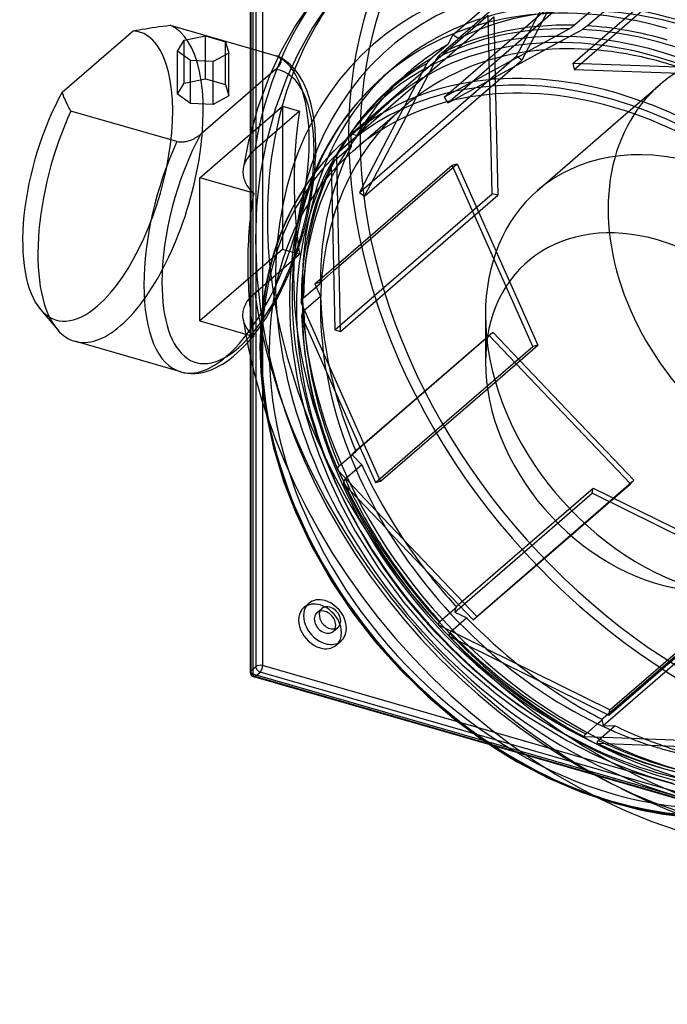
# Model space of a CAD drawing. Header units: millimetres. Extents: x -212 to 206, y -196 to 251.
# Tile 1 of 3: x -212 to -17, y -196 to 102. Entities that reach past the tile are written whole.
import ezdxf

# ---------------------------------------------------------------- set-up
doc = ezdxf.new("R2010")
doc.units = ezdxf.units.MM
doc.layers.add('HIDDEN', color=7, linetype='Continuous')
doc.layers.add('THICK', color=7, linetype='Continuous')

msp = doc.modelspace()

# ---------------------------------------------------------------- linework, layer by layer
at = {"layer": 'HIDDEN'}
for p, q in [((-142.46, 248.54), (-142.46, -95.28)), ((-140.96, 249.84), (-140.96, -93.98)), ((-138.91, 250.11), (-138.91, -93.7)), ((-81.4, 97.25), (-39.9, 133.19)), ((-79.83, 96.07), (-38.33, 132.01)), ((-62.11, 90.71), (-39.9, 133.19)), ((-38.33, 132.01), (-60.53, 89.54)), ((-45.16, 88.56), (2.39, 129.74)), ((-44.74, 86.76), (2.81, 127.94)), ((-83.99, 78.31), (-36.44, 119.49)), ((-82.88, 76.66), (-35.33, 117.84)), ((-119.18, 106.3), (-123.89, 99.28)), ((-39.6, 104.49), (-44.65, 100.11)), ((-40.82, 99.95), (-35.77, 104.32)), ((-112.24, 67.2), (-70.74, 103.14)), ((-110.51, 66.74), (-69.01, 102.68)), ((-69.53, 49.11), (-70.74, 103.14)), ((-69.01, 102.68), (-68.49, 79.34)), ((-123.89, 99.28), (-128.11, 91.78)), ((-46.09, 99.03), (-58.67, 92.15)), ((-53.49, 92.73), (-42.22, 98.88)), ((-45.97, 99.11), (-46.09, 99.03)), ((-45.85, 99.19), (-45.97, 99.11)), ((-45.74, 99.27), (-45.85, 99.19)), ((-45.63, 99.35), (-45.74, 99.27)), ((-45.52, 99.43), (-45.63, 99.35)), ((-45.4, 99.52), (-45.52, 99.43)), ((-45.29, 99.6), (-45.4, 99.52)), ((-45.19, 99.68), (-45.29, 99.6)), ((-45.09, 99.76), (-45.19, 99.68)), ((-44.99, 99.83), (-45.09, 99.76)), ((-44.9, 99.91), (-44.99, 99.83)), ((-44.81, 99.98), (-44.9, 99.91)), ((-44.72, 100.05), (-44.81, 99.98)), ((-44.65, 100.11), (-44.72, 100.05)), ((-42.22, 98.88), (-42.07, 98.99)), ((-42.07, 98.99), (-41.91, 99.1)), ((-41.91, 99.1), (-41.76, 99.21)), ((-41.76, 99.21), (-41.6, 99.33)), ((-41.6, 99.33), (-41.45, 99.44)), ((-41.45, 99.44), (-41.31, 99.55)), ((-41.31, 99.55), (-41.18, 99.65)), ((-41.18, 99.65), (-41.05, 99.76)), ((-41.05, 99.76), (-40.93, 99.86)), ((-40.93, 99.86), (-40.82, 99.95)), ((-162.62, 82.61), (-162.62, 95.6)), ((-156.15, 83.88), (-156.15, 96.87)), ((-84.96, 91.54), (-79.91, 95.91)), ((-81.4, 97.25), (-82.95, 94.28)), ((-79.83, 96.07), (-81.4, 97.25)), ((-79.91, 95.91), (-79.83, 96.07)), ((-150.14, 82.14), (-150.14, 95.13)), ((-142.66, 93.14), (-142.66, -0.08)), ((-141.91, 92.93), (-141.91, -3.29)), ((-82.95, 94.28), (-88, 89.91)), ((-81.75, 77.27), (-53.54, 92.68)), ((-53.54, 92.68), (-53.49, 92.73)), ((-134.16, 90.6), (-133.97, 90.47)), ((-133.34, 90.21), (-134.15, 90.61)), ((-133.97, 90.47), (-133.82, 90.34)), ((-133.82, 90.34), (-133.68, 90.2)), ((-133.68, 90.2), (-133.57, 90.05)), ((-133.57, 90.05), (-133.49, 89.89)), ((-133.49, 89.89), (-133.43, 89.74)), ((-133.43, 89.74), (-133.4, 89.58)), ((-133.4, 89.58), (-133.38, 89.43)), ((-133.38, 89.43), (-133.37, 89.27)), ((-132.37, 89.62), (-133.34, 90.21)), ((-131.75, 89.18), (-132.37, 89.62)), ((-128.11, 91.78), (-131.56, 84.35)), ((-109.66, 49.53), (-62.11, 90.71)), ((-92.22, 78.64), (-86.16, 90.25)), ((-88.49, 89.42), (-88.58, 89.33)), ((-88.41, 89.51), (-88.49, 89.42)), ((-88.33, 89.6), (-88.41, 89.51)), ((-88.24, 89.69), (-88.33, 89.6)), ((-88.16, 89.77), (-88.24, 89.69)), ((-88.08, 89.84), (-88.16, 89.77)), ((-88, 89.91), (-88.08, 89.84)), ((-86.16, 90.25), (-86.03, 90.39)), ((-86.03, 90.39), (-85.91, 90.54)), ((-85.91, 90.54), (-85.79, 90.69)), ((-85.79, 90.69), (-85.66, 90.83)), ((-85.66, 90.83), (-85.53, 90.97)), ((-85.53, 90.97), (-85.41, 91.1)), ((-85.41, 91.1), (-85.3, 91.22)), ((-85.3, 91.22), (-85.18, 91.34)), ((-85.18, 91.34), (-85.07, 91.44)), ((-85.07, 91.44), (-84.96, 91.54)), ((-58.72, 92.11), (-83.99, 78.31)), ((-72.8, 78.91), (-60.53, 89.54)), ((-60.53, 89.54), (-62.11, 90.71)), ((-58.67, 92.15), (-58.72, 92.11)), ((-135, 86.73), (-136.54, 85.39)), ((-134.85, 86.86), (-135, 86.73)), ((-134.7, 87), (-134.85, 86.86)), ((-134.56, 87.14), (-134.7, 87)), ((-134.42, 87.28), (-134.56, 87.14)), ((-134.28, 87.43), (-134.42, 87.28)), ((-134.15, 87.58), (-134.28, 87.43)), ((-134.03, 87.73), (-134.15, 87.58)), ((-133.92, 87.88), (-134.03, 87.73)), ((-133.82, 88.03), (-133.92, 87.88)), ((-133.72, 88.18), (-133.82, 88.03)), ((-133.64, 88.33), (-133.72, 88.18)), ((-133.57, 88.48), (-133.64, 88.33)), ((-133.51, 88.63), (-133.57, 88.48)), ((-133.45, 88.79), (-133.51, 88.63)), ((-133.41, 88.95), (-133.45, 88.79)), ((-133.38, 89.11), (-133.41, 88.95)), ((-133.37, 89.27), (-133.38, 89.11)), ((-131.15, 88.71), (-131.75, 89.18)), ((-130.52, 88.15), (-131.15, 88.71)), ((-129.62, 87.24), (-130.52, 88.15)), ((-128.7, 86.14), (-129.62, 87.24)), ((-89.22, 88.58), (-96, 75.61)), ((-89.13, 88.69), (-89.22, 88.58)), ((-89.04, 88.8), (-89.13, 88.69)), ((-88.95, 88.91), (-89.04, 88.8)), ((-88.86, 89.01), (-88.95, 88.91)), ((-88.77, 89.12), (-88.86, 89.01)), ((-88.68, 89.22), (-88.77, 89.12)), ((-88.58, 89.33), (-88.68, 89.22)), ((-13.25, 87.39), (-45.16, 88.56)), ((-45.16, 88.56), (-44.74, 86.76)), ((-44.74, 86.76), (-7.67, 85.4)), ((-162.62, 82.61), (-156.15, 83.88)), ((-156.15, 83.88), (-150.14, 82.14)), ((-131.56, 84.35), (-135.12, 74.74)), ((-127.73, 84.76), (-128.7, 86.14)), ((-126.75, 83.07), (-127.73, 84.76)), ((-99.69, 81.67), (-94.64, 86.04)), ((-164.66, 79.29), (-162.62, 82.61)), ((-150.14, 82.14), (-149.11, 78.71)), ((-126.36, 82.29), (-126.75, 83.07)), ((-125.58, 80.48), (-126.36, 82.29)), ((-124.81, 78.28), (-125.58, 80.48)), ((-99.69, 81.67), (-103.02, 78.6)), ((-28.33, 73.89), (-18.71, 82.22)), ((-124.21, 76.09), (-124.81, 78.28)), ((-103.02, 78.6), (-106.17, 75.33)), ((-95.45, 72.51), (-92.27, 78.6)), ((-92.27, 78.6), (-92.22, 78.64)), ((-83.99, 78.31), (-83.07, 76.94)), ((-142.66, 67.11), (-132.86, 75.59)), ((-135.12, 74.74), (-137.89, 64.55)), ((-132.86, 75.59), (-127.74, 74.12)), ((-132.86, 75.59), (-132.86, 32.29)), ((-123.7, 73.67), (-124.21, 76.09)), ((-111.56, 62.13), (-96.06, 75.56)), ((-106.17, 75.33), (-108.55, 72.56)), ((-96.05, 75.57), (-98.4, 71.06)), ((-96, 75.61), (-96.05, 75.57)), ((-127.74, 74.12), (-141.29, 62.38)), ((-123.33, 71.35), (-123.7, 73.67)), ((-108.55, 72.56), (-111.96, 68.07)), ((-123.06, 68.88), (-123.33, 71.35)), ((-122.88, 66.1), (-123.06, 68.88)), ((-122.82, 63.17), (-122.88, 66.1)), ((-115.55, 62.15), (-110.5, 66.53)), ((-111.96, 68.07), (-114.16, 64.75)), ((-112.24, 67.2), (-112.16, 63.43)), ((-110.51, 66.74), (-112.24, 67.2)), ((-110.5, 66.53), (-110.51, 66.74)), ((-137.89, 64.55), (-139.64, 55.21)), ((-122.86, 60.77), (-122.82, 63.17)), ((-112.16, 63.43), (-117.21, 59.06)), ((-114.16, 64.75), (-116.22, 61.27)), ((-143.53, 59.88), (-143.81, 59.44)), ((-143.22, 60.33), (-143.53, 59.88)), ((-142.88, 60.76), (-143.22, 60.33)), ((-142.52, 61.19), (-142.88, 60.76)), ((-142.13, 61.6), (-142.52, 61.19)), ((-141.72, 62), (-142.13, 61.6)), ((-141.29, 62.38), (-141.72, 62)), ((-122.98, 58.3), (-122.86, 60.77)), ((-116.49, 60.74), (-116.45, 60.83)), ((-116.16, 45.98), (-116.49, 60.74)), ((-116.45, 60.83), (-116.41, 60.92)), ((-116.41, 60.92), (-116.36, 61.01)), ((-116.36, 61.01), (-116.32, 61.09)), ((-116.32, 61.09), (-116.27, 61.18)), ((-116.27, 61.18), (-116.22, 61.27)), ((-116.22, 61.27), (-116.12, 61.46)), ((-116.12, 61.46), (-116.01, 61.62)), ((-116.01, 61.62), (-115.9, 61.77)), ((-115.9, 61.77), (-115.79, 61.92)), ((-115.79, 61.92), (-115.67, 62.05)), ((-115.67, 62.05), (-115.55, 62.15)), ((-144.7, 57.23), (-144.79, 56.79)), ((-144.59, 57.66), (-144.7, 57.23)), ((-144.44, 58.09), (-144.59, 57.66)), ((-144.26, 58.54), (-144.44, 58.09)), ((-144.05, 58.99), (-144.26, 58.54)), ((-143.81, 59.44), (-144.05, 58.99)), ((-123.17, 55.77), (-122.98, 58.3)), ((-118.59, 56.69), (-119.2, 55.38)), ((-117.96, 57.99), (-118.59, 56.69)), ((-118.11, 57.66), (-118.14, 57.59)), ((-118.14, 57.59), (-117.77, 41.09)), ((-118.08, 57.73), (-118.11, 57.66)), ((-118.05, 57.8), (-118.08, 57.73)), ((-118.02, 57.86), (-118.05, 57.8)), ((-117.99, 57.92), (-118.02, 57.86)), ((-117.96, 57.99), (-117.99, 57.92)), ((-117.9, 58.1), (-117.96, 57.99)), ((-117.84, 58.22), (-117.9, 58.1)), ((-117.77, 58.34), (-117.84, 58.22)), ((-117.7, 58.45), (-117.77, 58.34)), ((-117.63, 58.55), (-117.7, 58.45)), ((-117.57, 58.65), (-117.63, 58.55)), ((-117.5, 58.74), (-117.57, 58.65)), ((-117.42, 58.83), (-117.5, 58.74)), ((-117.5, 26.74), (-81.62, 57.81)), ((-117.48, 25.76), (-80.08, 58.15)), ((-117.35, 58.91), (-117.42, 58.83)), ((-117.28, 58.99), (-117.35, 58.91)), ((-117.21, 59.06), (-117.28, 58.99)), ((-81.62, 57.81), (-80.08, 58.15)), ((-57.25, 2.93), (-81.62, 57.81)), ((-80.08, 58.15), (-73.62, 43.61)), ((-139.64, 55.21), (-140.73, 45.38)), ((-123.64, 54.78), (-125.56, 49.71)), ((-123.44, 53.19), (-123.17, 55.77)), ((-119.79, 54.05), (-120.37, 52.7)), ((-119.2, 55.38), (-119.79, 54.05)), ((-123.79, 50.62), (-123.44, 53.19)), ((-120.92, 51.33), (-121.46, 49.94)), ((-120.37, 52.7), (-120.92, 51.33)), ((-125.56, 49.71), (-127.19, 44.43)), ((-124.7, 45.39), (-124.21, 48.01)), ((-124.21, 48.01), (-123.79, 50.62)), ((-117.08, 7.93), (-69.53, 49.11)), ((-67.8, 48.65), (-69.53, 49.11)), ((-140.73, 45.38), (-141.1, 35.19)), ((-125.26, 42.75), (-124.7, 45.39)), ((-127.19, 44.43), (-128.56, 38.84)), ((-125.89, 40.12), (-125.26, 42.75)), ((-128.56, 38.84), (-129.53, 33.6)), ((-126.59, 37.5), (-125.89, 40.12)), ((-117.77, 41.09), (-117.82, 41.05)), ((-127.35, 34.89), (-126.59, 37.5)), ((-141.1, 35.19), (-140.66, 23.94)), ((-129.53, 33.6), (-130.23, 28.22)), ((-128.18, 32.31), (-127.35, 34.89)), ((-132.86, 32.29), (-157.86, 10.64)), ((-141.29, 19.08), (-127.74, 30.81)), ((-127.74, 30.81), (-132.86, 32.29)), ((-129.07, 29.75), (-128.18, 32.31)), ((-68.31, 31.65), (-55.7, 3.27)), ((-131.01, 24.78), (-130.02, 27.24)), ((-130.23, 28.22), (-130.66, 22.65)), ((-130.02, 27.24), (-129.07, 29.75)), ((-140.66, 23.94), (-139.34, 12.41)), ((-132.06, 22.37), (-131.01, 24.78)), ((-133.17, 20), (-132.06, 22.37)), ((-130.66, 22.65), (-130.8, 16.92)), ((-126.54, 17.62), (-121.49, 22)), ((-123.12, 21.87), (-121.04, 23.68)), ((-121.58, 22.21), (-123.12, 21.87)), ((-123.12, 21.87), (-121.42, 18.04)), ((-121.58, 22.21), (-121.13, 22.6)), ((-121.49, 22), (-121.58, 22.21)), ((-142.77, 17.59), (-142.43, 17.98)), ((-142.43, 17.98), (-142.07, 18.36)), ((-142.07, 18.36), (-141.69, 18.73)), ((-141.69, 18.73), (-141.29, 19.08)), ((-134.32, 17.71), (-133.17, 20)), ((-121.42, 18.04), (-126.47, 13.67)), ((-144.47, 14.72), (-144.31, 15.13)), ((-144.31, 15.13), (-144.12, 15.54)), ((-144.12, 15.54), (-143.91, 15.96)), ((-143.91, 15.96), (-143.67, 16.37)), ((-143.67, 16.37), (-143.39, 16.78)), ((-143.39, 16.78), (-143.1, 17.19)), ((-143.1, 17.19), (-142.77, 17.59)), ((-136.69, 13.47), (-135.52, 15.5)), ((-135.52, 15.5), (-134.32, 17.71)), ((-130.8, 16.92), (-130.54, 9.14)), ((-127.22, 16.2), (-127.19, 16.31)), ((-120.56, 1.2), (-127.22, 16.2)), ((-127.19, 16.31), (-127.17, 16.43)), ((-127.17, 16.43), (-127.14, 16.54)), ((-127.14, 16.54), (-127.11, 16.65)), ((-127.11, 16.65), (-127.07, 16.76)), ((-127.07, 16.76), (-127.03, 16.86)), ((-127.03, 16.86), (-126.99, 16.96)), ((-126.99, 16.96), (-126.96, 17.04)), ((-126.96, 17.04), (-126.91, 17.13)), ((-126.91, 17.13), (-126.87, 17.21)), ((-126.87, 17.21), (-126.82, 17.29)), ((-126.82, 17.29), (-126.77, 17.37)), ((-126.77, 17.37), (-126.71, 17.44)), ((-126.71, 17.44), (-126.65, 17.51)), ((-126.65, 17.51), (-126.59, 17.57)), ((-126.59, 17.57), (-126.54, 17.62)), ((-144.87, 12.67), (-144.84, 13.1)), ((-144.87, 12.24), (-144.87, 12.67)), ((-144.85, 11.81), (-144.87, 12.24)), ((-144.84, 13.1), (-144.78, 13.51)), ((-144.78, 13.51), (-144.7, 13.92)), ((-144.7, 13.92), (-144.6, 14.32)), ((-144.6, 14.32), (-144.47, 14.72)), ((-139.34, 12.41), (-138.04, 5.03)), ((-137.79, 11.69), (-136.69, 13.47)), ((-127.11, 12.32), (-127.13, 12.2)), ((-127.13, 12.2), (-119.69, -4.57)), ((-127.09, 12.45), (-127.11, 12.32)), ((-127.06, 12.57), (-127.09, 12.45)), ((-127.02, 12.69), (-127.06, 12.57)), ((-126.99, 12.81), (-127.02, 12.69)), ((-126.95, 12.93), (-126.99, 12.81)), ((-126.9, 13.05), (-126.95, 12.93)), ((-126.85, 13.15), (-126.9, 13.05)), ((-126.8, 13.25), (-126.85, 13.15)), ((-126.74, 13.35), (-126.8, 13.25)), ((-126.68, 13.44), (-126.74, 13.35)), ((-126.61, 13.52), (-126.68, 13.44)), ((-126.54, 13.6), (-126.61, 13.52)), ((-126.47, 13.67), (-126.54, 13.6)), ((-144.8, 11.38), (-144.85, 11.81)), ((-144.72, 10.93), (-144.8, 11.38)), ((-144.8, 11.38), (-144.68, 10.59)), ((-144.6, 10.49), (-144.72, 10.93)), ((-144.68, 10.59), (-144.55, 9.8)), ((-144.47, 10.05), (-144.6, 10.49)), ((-144.55, 9.8), (-144.42, 9.01)), ((-144.3, 9.62), (-144.47, 10.05)), ((-144.42, 9.01), (-144.29, 8.22)), ((-144.11, 9.2), (-144.3, 9.62)), ((-143.9, 8.8), (-144.11, 9.2)), ((-140.07, 8.35), (-138.91, 9.99)), ((-138.91, 9.99), (-137.79, 11.69)), ((-130.54, 9.14), (-129.8, 1.5)), ((-144.29, 8.22), (-144.15, 7.43)), ((-144.15, 7.43), (-144.01, 6.64)), ((-143.67, 8.4), (-143.9, 8.8)), ((-143.4, 7.99), (-143.67, 8.4)), ((-143.1, 7.58), (-143.4, 7.99)), ((-142.77, 7.16), (-143.1, 7.58)), ((-142.41, 6.75), (-142.77, 7.16)), ((-142.02, 6.35), (-142.41, 6.75)), ((-141.61, 5.95), (-142.02, 6.35)), ((-141.97, 5.86), (-141.06, 7.02)), ((-141.06, 7.02), (-140.07, 8.35)), ((-111.9, -29.76), (-70.4, 6.18)), ((-109.54, -27.56), (-69.35, 7.25)), ((-70.4, 6.18), (-69.35, 7.25)), ((-27.68, -38.68), (-70.4, 6.18)), ((-69.35, 7.25), (-26.63, -37.61)), ((-143.52, 4.04), (-141.97, 5.86)), ((-138.04, 5.03), (-136.37, -2.41)), ((-70.93, -9.92), (-55.7, 3.27)), ((-55.7, 3.27), (-57.25, 2.93)), ((-129.8, 1.5), (-128.56, -6.21)), ((-104.8, -38.25), (-57.25, 2.93)), ((-136.37, -2.41), (-134.34, -9.87)), ((-119.69, -4.57), (-119.74, -4.61)), ((-128.56, -6.21), (-127.32, -12.01)), ((-134.34, -9.87), (-131.94, -17.35)), ((-127.32, -12.01), (-125.81, -17.87)), ((-137.96, -17.07), (-135.33, -24.5)), ((-131.94, -17.35), (-129.18, -24.82)), ((-125.81, -17.87), (-124.01, -23.77)), ((-124.01, -23.77), (-121.91, -29.73)), ((-135.33, -24.5), (-132.42, -31.74)), ((-129.18, -24.82), (-126.15, -32.05)), ((-121.91, -29.73), (-118.82, -37.32)), ((-110.85, -28.69), (-111.9, -29.76)), ((-111.9, -29.76), (-108.92, -32.89)), ((-110.85, -28.69), (-110.78, -28.63)), ((-110.68, -28.86), (-110.85, -28.69)), ((-132.42, -31.74), (-129.21, -38.88)), ((-126.15, -32.05), (-122.78, -39.23)), ((-115.73, -33.23), (-112.33, -30.29)), ((-116.21, -34.4), (-116.2, -34.25)), ((-116.21, -34.55), (-116.21, -34.4)), ((-104.54, -46.81), (-116.21, -34.55)), ((-116.2, -34.25), (-116.18, -34.1)), ((-116.18, -34.1), (-116.15, -33.95)), ((-116.15, -33.95), (-116.11, -33.81)), ((-116.11, -33.81), (-116.06, -33.68)), ((-116.06, -33.68), (-115.99, -33.55)), ((-115.99, -33.55), (-115.92, -33.44)), ((-115.92, -33.44), (-115.83, -33.33)), ((-115.83, -33.33), (-115.73, -33.23)), ((-108.92, -32.89), (-113.97, -37.27)), ((-118.82, -37.32), (-115.33, -44.76)), ((-114.41, -38.39), (-114.42, -38.5)), ((-114.42, -38.5), (-114.41, -38.62)), ((-114.4, -38.18), (-114.41, -38.29)), ((-114.41, -38.29), (-114.41, -38.39)), ((-114.41, -38.62), (-101.36, -52.32)), ((-114.38, -38.07), (-114.4, -38.18)), ((-114.36, -37.96), (-114.38, -38.07)), ((-114.33, -37.85), (-114.36, -37.96)), ((-114.3, -37.75), (-114.33, -37.85)), ((-114.26, -37.66), (-114.3, -37.75)), ((-114.22, -37.58), (-114.26, -37.66)), ((-114.16, -37.49), (-114.22, -37.58)), ((-114.1, -37.41), (-114.16, -37.49)), ((-114.04, -37.33), (-114.1, -37.41)), ((-113.97, -37.27), (-114.04, -37.33)), ((-45.79, -54.2), (-26.63, -37.61)), ((-45.69, -54.28), (-27.68, -38.68)), ((-26.63, -37.61), (-27.68, -38.68)), ((-129.21, -38.88), (-125.68, -45.96)), ((-122.78, -39.23), (-119.09, -46.33)), ((-80.79, -77.47), (-39.29, -41.53)), ((-79.66, -75.2), (-38.94, -39.94)), ((-39.29, -41.53), (-38.94, -39.94)), ((13.31, -67.49), (-39.29, -41.53)), ((-38.94, -39.94), (13.66, -65.89)), ((-125.68, -45.96), (-121.84, -52.95)), ((-119.09, -46.33), (-115.08, -53.32)), ((-115.33, -44.76), (-110.92, -52.96)), ((-121.84, -52.95), (-117.74, -59.78)), ((-115.08, -53.32), (-110.82, -60.1)), ((-110.92, -52.96), (-103.88, -64.18)), ((-101.36, -52.32), (-101.41, -52.36)), ((-117.74, -59.78), (-113.37, -66.44)), ((-110.82, -60.1), (-106.27, -66.74)), ((-103.88, -64.18), (-96.18, -74.57)), ((-113.37, -66.44), (-108.73, -72.95)), ((-106.27, -66.74), (-101.45, -73.22)), ((-108.73, -72.95), (-103.84, -79.31)), ((-101.45, -73.22), (-96.36, -79.51)), ((-34.61, -108.48), (5.12, -74.07)), ((-126.46, -76.15), (-124.96, -74.86)), ((-122.51, -77.69), (-121.01, -76.39)), ((-96.18, -74.57), (-87.71, -84.35)), ((-80.44, -75.88), (-80.79, -77.47)), ((-80.79, -77.47), (-77.12, -79.28)), ((-80.44, -75.88), (-80.38, -75.82)), ((-80.24, -75.98), (-80.44, -75.88)), ((-35.96, -111.81), (5.54, -75.87)), ((-103.84, -79.31), (-98.7, -85.47)), ((-96.36, -79.51), (-91.04, -85.6)), ((-85.4, -80.46), (-85.29, -80.35)), ((-85.29, -80.35), (-82.27, -77.73)), ((-77.12, -79.28), (-82.17, -83.66)), ((-117.6, -83.36), (-116.1, -82.06)), ((-85.68, -81.15), (-85.66, -81)), ((-85.68, -81.31), (-85.68, -81.15)), ((-85.66, -81.46), (-85.68, -81.31)), ((-85.66, -81), (-85.63, -80.86)), ((-71.29, -88.55), (-85.66, -81.46)), ((-85.63, -80.86), (-85.58, -80.73)), ((-85.58, -80.73), (-85.5, -80.59)), ((-85.5, -80.59), (-85.4, -80.46)), ((-116.64, -87.49), (-115.14, -86.19)), ((-98.7, -85.47), (-93.33, -91.44)), ((-91.04, -85.6), (-85.48, -91.46)), ((-87.71, -84.35), (-78.56, -93.46)), ((-82.53, -84.36), (-82.54, -84.45)), ((-82.54, -84.45), (-82.53, -84.53)), ((-82.52, -84.27), (-82.53, -84.36)), ((-82.53, -84.53), (-82.53, -84.61)), ((-82.53, -84.61), (-82.51, -84.7)), ((-82.5, -84.18), (-82.52, -84.27)), ((-82.51, -84.7), (-82.5, -84.79)), ((-82.48, -84.1), (-82.5, -84.18)), ((-82.5, -84.79), (-66.43, -92.71)), ((-82.45, -84.02), (-82.48, -84.1)), ((-82.41, -83.95), (-82.45, -84.02)), ((-82.36, -83.87), (-82.41, -83.95)), ((-82.3, -83.79), (-82.36, -83.87)), ((-82.24, -83.72), (-82.3, -83.79)), ((-82.17, -83.66), (-82.24, -83.72)), ((-93.33, -91.44), (-87.75, -97.18)), ((-85.48, -91.46), (-79.71, -97.09)), ((-142.46, -95.28), (-140.96, -93.98)), ((204.91, -192.95), (-138.91, -93.7)), ((-78.56, -93.46), (-68.36, -102.11)), ((-66.43, -92.71), (-66.48, -92.76)), ((-141.16, -96.95), (-139.66, -95.65)), ((202.66, -196.2), (-141.16, -96.95)), ((204.16, -194.9), (-139.66, -95.65)), ((-87.75, -97.18), (-81.97, -102.7)), ((-79.71, -97.09), (-73.75, -102.47)), ((-81.97, -102.7), (-76, -107.97)), ((-73.75, -102.47), (-67.54, -107.63)), ((-68.36, -102.11), (-60.94, -107.64)), ((-76, -107.97), (-69.8, -113.04)), ((-67.54, -107.63), (-61.17, -112.51)), ((-60.94, -107.64), (-57.97, -109.63)), ((-57.97, -109.63), (-46.71, -116.46)), ((-36.38, -110.01), (-36.31, -109.95)), ((-36.38, -110.01), (-35.96, -111.81)), ((-36.18, -110.02), (-36.38, -110.01)), ((-69.8, -113.04), (-63.45, -117.82)), ((-61.17, -112.51), (-54.66, -117.08)), ((-41.23, -114.39), (-37.65, -111.29)), ((-32.32, -111.94), (-37.37, -116.32)), ((-35.96, -111.81), (-32.32, -111.94)), ((-41.62, -115), (-41.6, -114.92)), ((-41.62, -115.09), (-41.62, -115)), ((-41.62, -115.16), (-41.62, -115.09)), ((-41.6, -115.23), (-41.62, -115.16)), ((-41.6, -114.92), (-41.57, -114.83)), ((-27.38, -115.76), (-41.6, -115.23)), ((-41.57, -114.83), (-41.53, -114.75)), ((-41.53, -114.75), (-41.48, -114.66)), ((-41.48, -114.66), (-41.41, -114.57)), ((-41.41, -114.57), (-41.32, -114.48)), ((-41.32, -114.48), (-41.23, -114.39)), ((46.64, -150.73), (-71.96, -116.49)), ((44.84, -150.91), (-70.15, -117.71)), ((-63.45, -117.82), (-56.98, -122.31)), ((-54.66, -117.08), (-48.03, -121.34)), ((-46.71, -116.46), (-38.45, -120.69)), ((-37.73, -116.83), (-37.74, -116.89)), ((-37.74, -116.89), (-37.74, -116.95)), ((-37.74, -116.95), (-37.74, -117)), ((-37.74, -117), (-37.73, -117.06)), ((-37.71, -116.76), (-37.73, -116.83)), ((-37.73, -117.06), (-37.72, -117.11)), ((-37.72, -117.11), (-37.71, -117.16)), ((-37.68, -116.7), (-37.71, -116.76)), ((-37.71, -117.16), (-21.8, -117.75)), ((-37.65, -116.64), (-37.68, -116.7)), ((-37.61, -116.58), (-37.65, -116.64)), ((-37.56, -116.51), (-37.61, -116.58)), ((-37.51, -116.45), (-37.56, -116.51)), ((-37.44, -116.38), (-37.51, -116.45)), ((-37.37, -116.32), (-37.44, -116.38)), ((-21.8, -117.75), (-21.85, -117.79)), ((-48.03, -121.34), (-41.14, -125.37)), ((-38.45, -120.69), (-32.81, -123.19)), ((-56.98, -122.31), (-50.38, -126.5)), ((-32.81, -123.19), (-27.18, -125.41)), ((-50.38, -126.5), (-43.53, -130.47)), ((-41.14, -125.37), (-34.17, -129.05)), ((-27.18, -125.41), (-21.58, -127.33)), ((-21.58, -127.33), (-14.96, -129.22)), ((-43.53, -130.47), (-36.61, -134.1)), ((-34.17, -129.05), (-27.14, -132.38)), ((-27.14, -132.38), (-20.07, -135.34)), ((-20.07, -135.34), (-7.62, -139.68))]:
    msp.add_line(p, q, dxfattribs=at)
for centre, major_axis, ratio, start_param, end_param in [((30, 25.98), (108.02, -124.73), 0.75, -3.141592, -0.857072), ((30, 25.98), (105.4, -121.7), 0.75, -3.141592, -0.927971), ((-11.5, -9.96), (-89.24, 103.05), 0.75, -2.427868, 0.713724), ((-0.05, -0.04), (-108.02, 124.73), 0.75, 0.000038, 0.561623), ((1.95, 1.69), (-105.4, 121.7), 0.75, 0.000038, 0.713724), ((-11.5, -9.96), (83.14, -96), 0.75, 2.542854, 2.955832), ((-11.5, -9.96), (83.14, -96), 0.75, 2.284521, 2.507033), ((-188.79, 54.5), (12.59, 43.6), 0.433013, -2.55359, 0.096071), ((-181.87, 52.5), (-13.87, -48.04), 0.433013, 0.588003, 3.086094), ((-17.5, -15.16), (-82.94, 95.77), 0.75, -0.593496, -0.180977), ((-16.55, -14.33), (-83.14, 96), 0.75, -0.598738, -0.18576), ((-17.5, -15.16), (-82.94, 95.77), 0.75, -1.042295, -0.629776), ((-16.55, -14.33), (-83.14, 96), 0.75, -0.857072, -0.634559), ((30, 25.98), (48.71, -56.24), 0.75, 2.284521, 3.141578), ((-11.5, -9.96), (83.14, -96), 0.75, 2.991653, 3.141591), ((-17.55, -15.2), (78.56, -90.71), 0.75, 2.638123, 2.6919), ((-17.5, -15.16), (78.56, -90.71), 0.75, 2.284521, 2.638123), ((-149.82, 43.25), (-13.87, -48.04), 0.433013, 2.158799, 3.086094), ((-16.55, -14.33), (-83.14, 96), 0.75, -0.149939, 0.263039), ((-17.5, -15.16), (78.56, -90.71), 0.75, 2.6919, 3.086922), ((-13.5, -11.69), (85.76, -99.03), 0.75, -3.141592, -0.857072), ((-146.36, 42.25), (-12.76, -44.2), 0.433013, 2.158799, 3.21312), ((-17.5, -15.16), (-82.94, 95.77), 0.75, -0.144697, 0.267822), ((-17.5, -15.16), (78.56, -90.71), 0.75, 2.243101, 2.284521), ((-16.55, -14.33), (-85.76, 99.03), 0.75, 0.000079, 0.713724), ((-11.5, -9.96), (83.14, -96), 0.75, 3.141591, 3.404631), ((30, 25.98), (48.71, -56.24), 0.75, 3.141578, 5.426113), ((-17.55, -15.2), (78.56, -90.71), 0.75, 3.086922, 3.140699), ((-19.5, -16.89), (81.18, -93.74), 0.75, -3.141592, -0.857072), ((-17.5, -15.16), (78.56, -90.71), 0.75, -3.141592, -3.027431), ((-17.5, -15.16), (78.56, -90.71), 0.75, 3.140699, 3.141593), ((13.5, 11.69), (108.02, -124.73), 0.75, -2.579969, -2.275767), ((-32.05, -27.76), (-81.18, 93.74), 0.75, 0.000091, 0.713724), ((-19.5, -16.89), (-82.55, 95.32), 0.75, 0.18246, 0.713724), ((-149.82, 43.25), (-13.87, -48.04), 0.433013, 0.588003, 2.158799), ((-11.5, -9.96), (83.14, -96), 0.75, -2.842733, -2.429755), ((-146.36, 42.25), (-12.76, -44.2), 0.433013, 0.703704, 2.158799), ((-16.55, -14.33), (-83.14, 96), 0.75, 0.298859, 0.711837), ((-17.5, -15.16), (-82.94, 95.77), 0.75, 0.304102, 0.388241), ((-17.5, -15.16), (-82.94, 95.77), 0.75, 0.388241, 0.713724), ((1.95, 1.69), (-105.4, 121.7), 0.75, 0.713724, 2.284521), ((-17.5, -15.16), (78.56, -90.71), 0.75, -2.693687, -2.691946), ((-13.5, -11.69), (-91.86, 106.07), 0.75, 0.622726, 0.713724), ((-11.5, -9.96), (-89.24, 103.05), 0.75, 0.713724, 2.284521), ((-13.5, -11.69), (-91.86, 106.07), 0.75, 0.713724, 2.284521), ((-0.05, -0.04), (-108.02, 124.73), 0.75, 0.865825, 2.284521), ((-16.55, -14.33), (-85.76, 99.03), 0.75, 0.713724, 2.284521), ((-11.5, -9.96), (83.14, -96), 0.75, -2.393934, -2.137183), ((-188.79, 54.5), (12.59, 43.6), 0.433013, 2.860556, 3.729595), ((-17.5, -15.16), (-82.94, 95.77), 0.75, 0.713724, 0.716621), ((-19.5, -16.89), (-82.55, 95.32), 0.75, 0.713724, 2.284521), ((-17.5, -15.16), (-82.94, 95.77), 0.75, 0.752901, 1.16542), ((-16.55, -14.33), (-83.14, 96), 0.75, 0.747658, 1.160636), ((-7.1, -6.15), (48.71, -56.24), 0.75, -2.427868, -0.857072), ((-181.87, 52.5), (-13.87, -48.04), 0.433013, 0.000001, 0.588003), ((-32.05, -27.76), (-81.18, 93.74), 0.75, 0.713724, 2.284521), ((-149.82, 43.25), (-13.87, -48.04), 0.433013, 0.000107, 0.588003), ((-17.5, -15.16), (78.56, -90.71), 0.75, -2.244888, -2.242483), ((-11.5, -9.96), (83.14, -96), 0.75, -1.945135, -1.651096), ((-17.5, -15.16), (-82.94, 95.77), 0.75, 1.2017, 1.614219), ((-16.55, -14.33), (-83.14, 96), 0.75, 1.196457, 1.609435), ((-17.5, -15.16), (78.56, -90.71), 0.75, -1.796089, -1.793498), ((-120.05, -80.52), (4.91, -5.67), 0.75, 2.284521, 3.141672), ((-120.05, -80.52), (4.91, -5.67), 0.75, 0.000079, 2.284521), ((-120.05, -80.52), (4.91, -5.67), 0.75, -3.141514, -2.964282), ((-118.55, -79.23), (-2.45, 2.83), 0.75, 0.000079, 0.360526), ((-118.55, -79.23), (-2.45, 2.83), 0.75, -0.857072, 0.000079), ((-118.55, -79.23), (-2.45, 2.83), 0.75, -3.141514, -0.857072), ((-11.5, -9.96), (83.14, -96), 0.75, -1.496336, -1.263563), ((-118.55, -79.23), (-2.45, 2.83), 0.75, 2.781066, 3.141672), ((-120.05, -80.52), (4.91, -5.67), 0.75, -0.177311, 0.000079), ((-17.5, -15.16), (-82.94, 95.77), 0.75, 1.650499, 2.063018), ((-16.55, -14.33), (-83.14, 96), 0.75, 1.645256, 2.058234), ((-141.16, -95.65), (1.5, 0), 0.5, 2.617994, 3.141499), ((-141.16, -95.65), (-0.98, 1.13), 0.75, 0.713724, 2.284521), ((-139.66, -94.35), (1.5, 0), 0.5, 1.047198, 2.617994), ((-139.66, -94.35), (-0.98, 1.13), 0.75, 0.713724, 2.284521), ((-139.66, -94.35), (-0.42, -1.44), 0.433013, 0.588003, 2.158799), ((-17.5, -15.16), (78.56, -90.71), 0.75, -1.34729, -1.345028), ((-141.16, -95.65), (-0.42, -1.44), 0.433013, 0.000007, 0.588003), ((-11.5, -9.96), (83.14, -96), 0.75, -1.047537, -0.914564), ((-19.5, -16.89), (81.18, -93.74), 0.75, -0.857072, 0), ((-16.55, -14.33), (-85.76, 99.03), 0.75, 2.284521, 3.141593), ((-17.5, -15.16), (-82.94, 95.77), 0.75, 2.099298, 2.511817), ((-16.55, -14.33), (-83.14, 96), 0.75, 2.094055, 2.284521), ((-17.5, -15.16), (78.56, -90.71), 0.75, -0.898491, -0.897006), ((-32.05, -27.76), (-81.18, 93.74), 0.75, 2.284521, 3.141593), ((-19.5, -16.89), (-82.55, 95.32), 0.75, 2.284521, 2.959133), ((-16.55, -14.33), (-83.14, 96), 0.75, 2.284521, 2.507033)]:
    msp.add_ellipse(centre, major_axis=major_axis, ratio=ratio, start_param=start_param, end_param=end_param, dxfattribs=at)
at = {"layer": 'THICK'}
for p, q in [((-142.66, 248.16), (-142.66, 93.14)), ((-141.91, 247.51), (-141.91, 92.93)), ((-124.15, 107.21), (-128.97, 100.04)), ((-199.51, 79.86), (-178.08, 98.42)), ((-178.08, 98.42), (-177.17, 98.59)), ((-177.17, 98.59), (-176.24, 98.76)), ((-176.24, 98.76), (-175.29, 98.92)), ((-175.29, 98.92), (-174.31, 99.08)), ((-174.31, 99.08), (-173.32, 99.24)), ((-173.32, 99.24), (-172.3, 99.39)), ((-172.3, 99.39), (-171.26, 99.55)), ((-171.26, 99.55), (-170.2, 99.7)), ((-170.2, 99.7), (-169.11, 99.84)), ((-169.11, 99.84), (-168, 99.99)), ((-168, 99.99), (-166.87, 100.13)), ((-166.87, 100.13), (-134.82, 90.88)), ((-128.97, 100.04), (-133.27, 92.37)), ((-164.66, 92.29), (-162.62, 95.6)), ((-162.62, 95.6), (-156.15, 96.87)), ((-156.15, 96.87), (-150.14, 95.13)), ((-150.14, 95.13), (-149.11, 91.7)), ((-164.66, 79.29), (-164.66, 92.29)), ((-160.75, 89.42), (-164.66, 92.29)), ((-160.75, 76.43), (-160.75, 89.42)), ((-153.83, 89.16), (-160.75, 89.42)), ((-149.11, 91.7), (-153.83, 89.16)), ((-149.11, 78.71), (-149.11, 91.7)), ((-133.27, 92.37), (-136.81, 84.77)), ((-134.82, 90.88), (-134.76, 90.86)), ((-134.76, 90.86), (-134.7, 90.84)), ((-134.7, 90.84), (-134.63, 90.82)), ((-134.63, 90.82), (-134.57, 90.8)), ((-134.57, 90.8), (-134.51, 90.77)), ((-134.51, 90.77), (-134.45, 90.75)), ((-134.45, 90.75), (-134.4, 90.73)), ((-134.4, 90.73), (-134.45, 90.75)), ((-134.4, 90.73), (-134.35, 90.7)), ((-134.35, 90.71), (-134.4, 90.73)), ((-134.3, 90.68), (-134.35, 90.71)), ((-134.35, 90.7), (-134.3, 90.68)), ((-134.3, 90.68), (-134.25, 90.65)), ((-134.25, 90.66), (-134.3, 90.68)), ((-134.2, 90.64), (-134.25, 90.66)), ((-134.25, 90.65), (-134.2, 90.63)), ((-134.15, 90.61), (-134.2, 90.64)), ((-134.2, 90.63), (-134.16, 90.6)), ((-153.83, 76.17), (-153.83, 89.16)), ((-99.26, 87.34), (-102.31, 84.69)), ((-136.54, 85.39), (-157.72, 67.05)), ((-136.81, 84.77), (-140.44, 74.94)), ((-102.32, 84.69), (-107.35, 79.91)), ((-199.35, 79.38), (-199.51, 79.86)), ((-199.17, 78.9), (-199.35, 79.38)), ((-198.98, 78.4), (-199.17, 78.9)), ((-198.77, 77.9), (-198.98, 78.4)), ((-198.54, 77.39), (-198.77, 77.9)), ((-160.75, 76.43), (-164.66, 79.29)), ((-149.11, 78.71), (-153.83, 76.17)), ((-107.35, 79.91), (-111.6, 75.11)), ((-108.08, 48.36), (-72.8, 78.91)), ((-68.49, 79.34), (-67.8, 48.65)), ((-198.3, 76.87), (-198.54, 77.39)), ((-198.05, 76.35), (-198.3, 76.87)), ((-197.78, 75.81), (-198.05, 76.35)), ((-197.49, 75.27), (-197.78, 75.81)), ((-197.19, 74.71), (-197.49, 75.27)), ((-196.87, 74.15), (-197.19, 74.71)), ((-153.83, 76.17), (-160.75, 76.43)), ((-140.44, 74.94), (-143.28, 64.51)), ((-111.6, 75.11), (-114.01, 71.98)), ((-113.23, 65.97), (-100.68, 76.85)), ((-83.07, 76.94), (-82.88, 76.66)), ((-82.88, 76.66), (-81.75, 77.27)), ((-164.82, 64.9), (-196.87, 74.15)), ((-114.01, 71.98), (-116.75, 68)), ((-108.08, 48.36), (-95.45, 72.51)), ((-55.81, 50.09), (-28.33, 73.89)), ((-98.4, 71.06), (-109.66, 49.53)), ((-160.01, 65.57), (-160.24, 65.47)), ((-159.8, 65.67), (-160.01, 65.57)), ((-159.59, 65.78), (-159.8, 65.67)), ((-159.37, 65.9), (-159.59, 65.78)), ((-159.16, 66.02), (-159.37, 65.9)), ((-158.96, 66.14), (-159.16, 66.02)), ((-158.76, 66.27), (-158.96, 66.14)), ((-158.57, 66.4), (-158.76, 66.27)), ((-158.38, 66.53), (-158.57, 66.4)), ((-158.2, 66.66), (-158.38, 66.53)), ((-158.03, 66.79), (-158.2, 66.66)), ((-157.87, 66.93), (-158.03, 66.79)), ((-157.72, 67.05), (-157.87, 66.93)), ((-157.86, 53.94), (-142.66, 67.11)), ((-116.75, 68), (-119.22, 63.89)), ((-113.23, 65.97), (-116, 63.45)), ((-164.55, 64.83), (-164.82, 64.9)), ((-164.25, 64.78), (-164.55, 64.83)), ((-163.94, 64.75), (-164.25, 64.78)), ((-163.63, 64.73), (-163.94, 64.75)), ((-163.33, 64.74), (-163.63, 64.73)), ((-163.01, 64.75), (-163.33, 64.74)), ((-162.7, 64.78), (-163.01, 64.75)), ((-162.39, 64.83), (-162.7, 64.78)), ((-162.1, 64.88), (-162.39, 64.83)), ((-161.82, 64.94), (-162.1, 64.88)), ((-161.55, 65.01), (-161.82, 64.94)), ((-161.27, 65.09), (-161.55, 65.01)), ((-161, 65.17), (-161.27, 65.09)), ((-160.74, 65.27), (-161, 65.17)), ((-160.49, 65.37), (-160.74, 65.27)), ((-160.24, 65.47), (-160.49, 65.37)), ((-143.28, 64.51), (-144.79, 56.78)), ((-119.22, 63.89), (-121.49, 59.57)), ((-116, 63.45), (-118.62, 60.78)), ((-118.62, 60.78), (-121.12, 57.96)), ((-144.79, 56.78), (-144.84, 56.36)), ((-121.49, 59.57), (-123.64, 54.78)), ((-121.12, 57.96), (-123.49, 54.98)), ((-141.61, 49.25), (-157.86, 53.94)), ((-157.86, 10.64), (-157.86, 53.94)), ((-144.84, 56.36), (-144.87, 55.92)), ((-144.87, 55.92), (-144.87, 55.48)), ((-144.87, 55.48), (-144.84, 55.04)), ((-144.84, 55.04), (-144.79, 54.6)), ((-144.79, 54.6), (-144.7, 54.16)), ((-144.7, 54.16), (-144.58, 53.72)), ((-144.58, 53.72), (-144.44, 53.29)), ((-123.49, 54.98), (-125.81, 51.72)), ((-144.44, 53.29), (-144.28, 52.87)), ((-144.28, 52.87), (-144.09, 52.46)), ((-144.09, 52.46), (-143.88, 52.06)), ((-143.88, 52.06), (-143.64, 51.66)), ((-143.64, 51.66), (-143.38, 51.26)), ((-143.38, 51.26), (-143.08, 50.85)), ((-143.08, 50.85), (-142.76, 50.45)), ((-125.81, 51.72), (-127.98, 48.28)), ((-142.76, 50.45), (-142.4, 50.04)), ((-142.4, 50.04), (-142.02, 49.64)), ((-142.02, 49.64), (-141.61, 49.25)), ((-127.98, 48.28), (-130, 44.68)), ((-115.35, 7.47), (-67.8, 48.65)), ((-109.66, 49.53), (-108.08, 48.36)), ((-116.21, 45.93), (-116.16, 45.98)), ((-115.35, 7.47), (-116.21, 45.93)), ((-130, 44.68), (-131.85, 40.9)), ((-73.62, 43.61), (-68.31, 31.65)), ((-132.4, 39.65), (-134.07, 35.53)), ((-131.85, 40.9), (-132.4, 39.65)), ((-117.82, 41.05), (-117.08, 7.93)), ((-134.07, 35.53), (-135.54, 31.22)), ((-135.54, 31.22), (-136.81, 26.72)), ((-136.81, 26.72), (-137.87, 22.03)), ((-121.13, 22.6), (-117.48, 25.76)), ((-121.04, 23.68), (-117.5, 26.74)), ((-137.87, 22.03), (-138.66, 17.44)), ((-138.66, 17.44), (-139.23, 12.69)), ((-206.12, 14.12), (-200.96, 8.01)), ((-139.23, 12.69), (-139.59, 7.79)), ((-71.53, 12.45), (-71.53, -1.87)), ((-157.86, 10.64), (-141.61, 5.95)), ((-144.01, 6.64), (-143.24, 2.65)), ((-139.59, 7.79), (-139.71, 2.74)), ((-117.08, 7.93), (-115.35, 7.47)), ((-163.69, -4.79), (-195.73, 4.46)), ((-144.99, 2.47), (-143.52, 4.04)), ((-147.73, -0.06), (-146.46, 1.05)), ((-146.46, 1.05), (-144.99, 2.47)), ((-143.24, 2.65), (-142.38, -1.28)), ((-139.71, 2.74), (-139.44, -4.91)), ((-120.61, 1.16), (-120.56, 1.2)), ((-103.25, -37.91), (-120.61, 1.16)), ((-152.01, -3.01), (-151.02, -2.44)), ((-151.02, -2.44), (-149.96, -1.74)), ((-149.96, -1.74), (-148.86, -0.95)), ((-148.86, -0.95), (-147.73, -0.06)), ((-142.66, -0.08), (-142.66, -95.65)), ((-142.38, -1.28), (-141.43, -5.21)), ((-163.69, -4.79), (-162.68, -5.04)), ((-162.68, -5.04), (-161.64, -5.2)), ((-161.64, -5.2), (-160.56, -5.28)), ((-160.56, -5.28), (-159.44, -5.27)), ((-159.44, -5.27), (-158.25, -5.16)), ((-158.25, -5.16), (-157.01, -4.94)), ((-157.01, -4.94), (-155.64, -4.58)), ((-155.64, -4.58), (-154.19, -4.05)), ((-154.19, -4.05), (-152.93, -3.49)), ((-152.93, -3.49), (-152.01, -3.01)), ((-141.91, -3.29), (-141.91, -96.3)), ((-141.43, -5.21), (-140.37, -9.16)), ((-139.44, -4.91), (-138.84, -11.15)), ((-119.74, -4.61), (-104.8, -38.25)), ((-140.37, -9.16), (-139.22, -13.11)), ((-138.84, -11.15), (-137.88, -17.54)), ((-103.25, -37.91), (-70.93, -9.92)), ((-139.22, -13.11), (-137.96, -17.07)), ((-137.88, -17.54), (-135.63, -27.76)), ((-135.63, -27.76), (-132.46, -38.14)), ((-112.33, -30.29), (-110.68, -28.86)), ((-110.78, -28.63), (-109.54, -27.56)), ((-132.46, -38.14), (-128.99, -47.11)), ((-104.8, -38.25), (-103.25, -37.91)), ((-128.99, -47.11), (-124.85, -56.04)), ((-104.59, -46.85), (-104.54, -46.81)), ((-74.18, -78.79), (-104.59, -46.85)), ((-101.41, -52.36), (-75.23, -79.86)), ((-124.85, -56.04), (-123.65, -58.37)), ((-75.23, -79.86), (-45.69, -54.28)), ((-74.18, -78.79), (-45.79, -54.2)), ((-123.65, -58.37), (-118.08, -68.12)), ((-118.08, -68.12), (-111.75, -77.57)), ((-34.24, -108.67), (6.86, -73.08)), ((-33.89, -107.07), (5.48, -72.97)), ((-82.27, -77.73), (-80.24, -75.98)), ((-80.38, -75.82), (-79.66, -75.2)), ((-111.75, -77.57), (-104.77, -86.57)), ((-75.23, -79.86), (-74.18, -78.79)), ((-104.77, -86.57), (-97.17, -95.07)), ((-71.34, -88.59), (-71.29, -88.55)), ((-33.89, -107.07), (-71.34, -88.59)), ((-97.17, -95.07), (-89, -103.02)), ((-66.48, -92.76), (-34.24, -108.67)), ((-71.96, -116.49), (-141.91, -96.3)), ((-70.15, -117.71), (-141.57, -97.09)), ((-89, -103.02), (-80.38, -110.31)), ((-34.24, -108.67), (-33.89, -107.07)), ((-37.65, -111.29), (-36.18, -110.02)), ((-36.31, -109.95), (-34.61, -108.48)), ((-80.38, -110.31), (-73.31, -115.56)), ((-73.31, -115.56), (-67.67, -119.32)), ((-27.43, -115.8), (-27.38, -115.76)), ((9.64, -117.16), (-27.43, -115.8)), ((-21.85, -117.79), (10.06, -118.96)), ((-67.67, -119.32), (-61.96, -122.77)), ((-61.96, -122.77), (-52.25, -127.85)), ((-52.25, -127.85), (-42.51, -132.02)), ((-42.51, -132.02), (-33.56, -135.05)), ((-36.61, -134.1), (-29.07, -137.64)), ((-33.56, -135.05), (-24.77, -137.31)), ((-29.07, -137.64), (-21.25, -140.87)), ((-24.77, -137.31), (-22.69, -137.74)), ((-22.69, -137.74), (-17.65, -138.61)), ((-17.65, -138.61), (-12.7, -139.22)), ((-21.25, -140.87), (-8.15, -145.32))]:
    msp.add_line(p, q, dxfattribs=at)
msp.add_arc((-141.16, -95.65), 1.5, 179.9974, 253.898, dxfattribs=at)
for centre, major_axis, ratio, start_param, end_param in [((-13.5, -11.69), (-91.86, 106.07), 0.75, -2.427868, 0.622726), ((-13.5, -11.69), (85.76, -99.03), 0.75, 2.284521, 3.141593), ((-16.55, -14.33), (-85.76, 99.03), 0.75, -0.857072, 0.000079), ((-19.5, -16.89), (-82.55, 95.32), 0.75, -2.427868, 0.18246), ((-19.5, -16.89), (81.18, -93.74), 0.75, 2.284521, 3.141593), ((-33, -28.58), (-80.28, 92.7), 0.75, -2.427868, 0.713724), ((-19.5, -16.89), (81.18, -93.74), 0.75, 0, 2.284521), ((-32.05, -27.76), (-81.18, 93.74), 0.75, -0.857072, 0.000091), ((-33, -28.58), (78.56, -90.71), 0.75, 2.284521, 3.141593), ((-188.79, 54.5), (12.59, 43.6), 0.433013, 1.079934, 2.860556), ((-32.05, -27.76), (-81.18, 93.74), 0.75, -2.427868, -0.857072), ((-33, -28.58), (78.56, -90.71), 0.75, 0, 2.284521), ((-181.87, 52.5), (-13.87, -48.04), 0.433013, -1.910089, -0.281143), ((-146.36, 42.25), (-12.76, -44.2), 0.433013, -2.037115, -0.982794), ((-17.5, -15.16), (78.56, -90.71), 0.75, -3.027431, -2.747465), ((-149.82, 43.25), (-13.87, -48.04), 0.433013, -1.910089, -0.982794), ((-7.1, -6.15), (48.71, -56.24), 0.75, 2.284521, 3.141578), ((-33, -28.58), (78.56, -90.71), 0.75, -3.141592, -0.857072), ((-11.5, -9.96), (-99.71, 115.13), 0.75, 0.548832, 0.713724), ((-7.1, -6.15), (48.71, -56.24), 0.75, 3.141578, 3.855317), ((-17.55, -15.2), (78.56, -90.71), 0.75, -2.747465, -2.693687), ((-17.5, -15.16), (78.56, -90.71), 0.75, -2.691946, -2.298666), ((-19.5, -16.89), (-39.33, 45.42), 0.75, -2.427868, 0.713724), ((-11.5, -9.96), (-99.71, 115.13), 0.75, 0.713724, 0.878617), ((-149.82, 43.25), (-13.87, -48.04), 0.433013, -0.982794, 0.000002), ((-146.36, 42.25), (-12.76, -44.2), 0.433013, -0.982794, 0.703704), ((-181.87, 52.5), (-13.87, -48.04), 0.433013, -0.281143, 0.000001), ((-33, -28.58), (-80.28, 92.7), 0.75, 0.713724, 2.284521), ((-17.55, -15.2), (78.56, -90.71), 0.75, -2.298666, -2.244888), ((-19.5, -16.89), (-39.33, 45.42), 0.75, 0.713724, 2.427846), ((-149.82, 43.25), (-13.87, -48.04), 0.433013, 0.000002, 0.000107), ((-17.5, -15.16), (78.56, -90.71), 0.75, -2.242483, -1.849867), ((-11.5, -9.96), (83.14, -96), 0.75, -2.137183, -1.980956), ((-17.55, -15.2), (78.56, -90.71), 0.75, -1.849867, -1.796089), ((-17.5, -15.16), (78.56, -90.71), 0.75, -1.793498, -1.401068), ((-33, -28.58), (-80.28, 92.7), 0.75, 2.284521, 3.855317), ((-11.5, -9.96), (83.14, -96), 0.75, -1.651096, -1.532157), ((-121.55, -81.82), (4.91, -5.67), 0.75, -3.141514, -0.857072), ((-120.05, -80.52), (4.91, -5.67), 0.75, -2.964282, -0.857072), ((-121.55, -81.82), (4.91, -5.67), 0.75, 2.284521, 3.141672), ((-120.05, -80.52), (2.45, -2.83), 0.75, 2.284521, 3.141672), ((-118.55, -79.23), (-2.45, 2.83), 0.75, 0.360526, 2.284521), ((-121.55, -81.82), (4.91, -5.67), 0.75, 0.000079, 2.284521), ((-120.05, -80.52), (2.45, -2.83), 0.75, 0.000079, 2.284521), ((-120.05, -80.52), (2.45, -2.83), 0.75, -3.141514, -0.857072), ((-120.05, -80.52), (2.45, -2.83), 0.75, -0.857072, 0.000079), ((-118.55, -79.23), (-2.45, 2.83), 0.75, 2.284521, 2.781066), ((-121.55, -81.82), (4.91, -5.67), 0.75, -0.857072, 0.000079), ((-120.05, -80.52), (4.91, -5.67), 0.75, -0.857072, -0.177311), ((-17.55, -15.2), (78.56, -90.71), 0.75, -1.401068, -1.34729), ((-17.5, -15.16), (78.56, -90.71), 0.75, -1.345028, -0.952269), ((-141.16, -95.65), (1.5, 0), 0.5, 3.141499, 4.18879), ((-141.16, -95.65), (-0.42, -1.44), 0.433013, -0.982794, 0.000007), ((-11.5, -9.96), (83.14, -96), 0.75, -1.263563, -1.083358), ((-17.55, -15.2), (78.56, -90.71), 0.75, -0.952269, -0.898491), ((-17.5, -15.16), (78.56, -90.71), 0.75, -0.897006, -0.857072), ((-11.5, -9.96), (83.14, -96), 0.75, -0.914564, -0.857072), ((-17.5, -15.16), (78.56, -90.71), 0.75, -0.857072, -0.50347), ((-33, -28.58), (78.56, -90.71), 0.75, -0.857072, 0)]:
    msp.add_ellipse(centre, major_axis=major_axis, ratio=ratio, start_param=start_param, end_param=end_param, dxfattribs=at)

doc.saveas('drawing.dxf')
